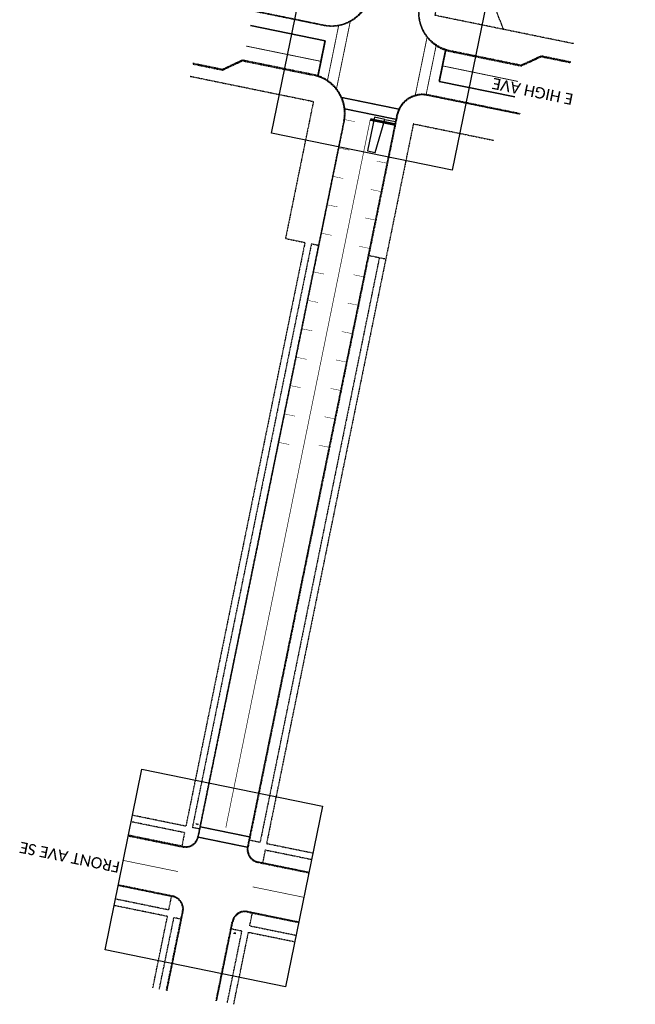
# Model space of a CAD drawing. Header units: feet. Extents: x 2255000 to 2274811, y 288595 to 315000.
# Tile 6 of 13: x 2260885 to 2261352, y 301003 to 301750. Entities that reach past the tile are written whole.
import ezdxf

# ---------------------------------------------------------------- set-up
doc = ezdxf.new("R2010")
doc.units = ezdxf.units.FT
doc.header["$MEASUREMENT"] = 0
for name, pattern in [('dsolidcl', [0]), ('OhDOT_USTN1', [0.055, 0.014, -0.041]), ('OhDOT_USTN5', [0.11, 0.055, -0.055])]:
    doc.linetypes.add(name, pattern=pattern)
for name, color, linetype in [('PM_P_CL_Double_Solid', 2, 'dsolidcl'), ('PM_P_Crosswalk', 7, 'Continuous'), ('PM_P_Parking_Lot_Stall', 7, 'Continuous'), ('PM_P_Stop_Line', 7, 'Continuous'), ('PV_X_Curb', 120, 'OhDOT_USTN1'), ('PV_X_Walk', 120, 'OhDOT_USTN5'), ('SC_Scratch7', 12, 'Continuous'), ('SG_P_Detection', 24, 'Continuous'), ('SN_P_Signs', 120, 'Continuous')]:
    doc.layers.add(name, color=color, linetype=linetype)
for name, color, linetype, lineweight in [('PM_X_Channelizing_Line', 251, 'Continuous', 70), ('PM_X_CL_Double_Solid', 251, 'dsolidcl', 35), ('PM_X_Crosswalk', 251, 'Continuous', 60), ('PM_X_Stop_Line', 251, 'Continuous', 120)]:
    doc.layers.add(name, color=color, linetype=linetype, lineweight=lineweight)
doc.styles.add('Slanted-Sub Title', font='calibriz.ttf', dxfattribs={"height": 0.17})

msp = doc.modelspace()

# ---------------------------------------------------------------- linework, layer by layer
at = {"layer": 'PM_P_CL_Double_Solid', "const_width": 0.5}
msp.add_lwpolyline([(2261150.9503, 301674.591), (2261041.2113, 301137.1216)], dxfattribs=at)
at = {"layer": 'PM_P_CL_Double_Solid', "color": 252, "const_width": 0.5}
msp.add_lwpolyline([(2261004.8265, 301103.8832), (2260963.345, 301112.3528)], dxfattribs=at)
at = {"layer": 'PM_P_Crosswalk', "const_width": 1}
for points in [[(2261129.3536, 301691.2481), (2261172.5758, 301682.4231)], [(2261131.6858, 301682.6069), (2261170.3665, 301674.7091)], [(2261021.962, 301137.8205), (2261059.1939, 301130.2186)], [(2261020.3616, 301129.9822), (2261057.5935, 301122.3803)]]:
    msp.add_lwpolyline(points, dxfattribs=at)
at = {"layer": 'PM_P_Parking_Lot_Stall', "const_width": 0.333}
for points in [[(2261131.5342, 301674.4728), (2261139.3725, 301672.8724)], [(2261127.1331, 301652.9175), (2261134.9714, 301651.3171)], [(2261155.7265, 301642.9968), (2261163.5648, 301641.3964)], [(2261122.732, 301631.3622), (2261130.5703, 301629.7618)], [(2261151.3254, 301621.4415), (2261159.1637, 301619.8411)], [(2261118.3309, 301609.8069), (2261126.1692, 301608.2065)], [(2261146.9243, 301599.8863), (2261154.7626, 301598.2859)], [(2261113.9298, 301588.2516), (2261121.7681, 301586.6512)], [(2261142.5232, 301578.331), (2261150.3615, 301576.7306)], [(2261107.9283, 301558.858), (2261115.7666, 301557.2576)], [(2261138.1221, 301556.7757), (2261145.9604, 301555.1753)], [(2261103.5272, 301537.3028), (2261111.3655, 301535.7024)], [(2261133.721, 301535.2204), (2261141.5593, 301533.62)], [(2261099.1261, 301515.7475), (2261106.9644, 301514.1471)], [(2261129.3199, 301513.6651), (2261137.1582, 301512.0647)], [(2261094.725, 301494.1922), (2261102.5633, 301492.5918)], [(2261124.9188, 301492.1098), (2261132.7571, 301490.5094)], [(2261090.3239, 301472.6369), (2261098.1622, 301471.0365)], [(2261120.5177, 301470.5545), (2261128.356, 301468.9541)], [(2261085.9228, 301451.0816), (2261093.7611, 301449.4812)], [(2261116.1166, 301448.9993), (2261123.9549, 301447.3989)], [(2261081.5217, 301429.5263), (2261089.36, 301427.9259)], [(2261111.7155, 301427.444), (2261119.5538, 301425.8436)]]:
    msp.add_lwpolyline(points, dxfattribs=at)
at = {"layer": 'PM_P_Stop_Line', "const_width": 2}
msp.add_lwpolyline([(2261150.9503, 301674.591), (2261169.5663, 301670.79)], dxfattribs=at)
at = {"layer": 'PM_X_Channelizing_Line', "const_width": 0.6666}
for points in [[(2261113.4645, 301718.6787), (2261056.7326, 301730.262)], [(2261205.7394, 301715.2494), (2261263.1516, 301703.4254)]]:
    msp.add_lwpolyline(points, dxfattribs=at)
at = {"layer": 'PM_X_CL_Double_Solid'}
for points in [[(2261116.6653, 301734.3552), (2261059.9334, 301745.9386)], [(2261203.3189, 301703.3943), (2261260.751, 301691.668)]]:
    msp.add_lwpolyline(points, dxfattribs=at)
at = {"layer": 'PM_X_CL_Double_Solid', "color": 252, "lineweight": 35, "const_width": 0.5}
msp.add_lwpolyline([(2261061.6541, 301092.2803), (2261100.6598, 301084.3162)], dxfattribs=at)
at = {"layer": 'PM_X_Crosswalk', "const_width": 0.6666}
for points in [[(2261125.318, 301697.924), (2261135.7062, 301748.8019)], [(2261118.4375, 301704.2151), (2261126.9101, 301745.7117)], [(2261194.066, 301736.8862), (2261185.0919, 301692.9337)], [(2261200.9466, 301730.5951), (2261193.3731, 301693.5024)]]:
    msp.add_lwpolyline(points, dxfattribs=at)
at = {"layer": 'PM_X_Stop_Line', "const_width": 1.3333}
for points in [[(2261116.6653, 301734.3552), (2261111.2241, 301707.7058)], [(2261203.3189, 301703.3943), (2261208.1599, 301727.1045)]]:
    msp.add_lwpolyline(points, dxfattribs=at)
at = {"layer": 'PV_X_Curb', "flags": 128}
for points in [[(2261212.4501, 302332.3831), (2261253.929, 302323.914, -0.41421356), (2261261.7264, 302312.1157), (2261150.8785, 301769.2156, -0.41421356), (2261115.4835, 301745.8235), (2261061.4338, 301756.8592), (2261050.2398, 301769.3026), (2261027.8426, 301773.8756)], [(2261352.2355, 302303.8421), (2261310.7566, 302312.3111, 0.41421356), (2261298.9582, 302304.5138), (2261188.1104, 301761.6137, 0.41421356), (2261211.5025, 301726.2186), (2261265.5522, 301715.1829), (2261280.7281, 301722.2421), (2261303.1253, 301717.6691)]]:
    msp.add_lwpolyline(points, format="xyb", dxfattribs=at)
at = {"layer": 'PV_X_Curb'}
for points in [[(2260967.146, 301130.9687), (2261008.6274, 301122.4991, 0.41421356), (2261020.4258, 301130.2965), (2261131.2736, 301673.1966, 0.41421356), (2261107.8816, 301708.5916), (2261053.8319, 301719.6273), (2261038.6559, 301712.5681), (2261016.2587, 301717.1411)], [(2261264.6941, 301678.9782), (2261194.5739, 301693.2951, 0.41421356), (2261170.9772, 301677.7004), (2261057.6577, 301122.6946, 0.41421356), (2261065.455, 301110.8962), (2261104.316, 301102.9617)], [(2261264.5941, 301678.4883), (2261194.4739, 301692.8052, 0.41421356), (2261171.4671, 301677.6004), (2261058.1475, 301122.5945, 0.41421356), (2261065.555, 301111.3861), (2261104.416, 301103.4516)], [(2260996.0912, 301013.6124), (2261008.333, 301073.5689, 0.41421356), (2261000.9255, 301084.7774), (2260959.444, 301093.2469)], [(2260996.5811, 301013.5123), (2261008.8229, 301073.4689, 0.41421356), (2261001.0255, 301085.2672), (2260959.544, 301093.7368)], [(2261033.813, 301005.9104), (2261046.0548, 301065.867, -0.41421356), (2261057.8531, 301073.6644), (2261096.714, 301065.7298)], [(2261034.3029, 301005.8104), (2261046.5446, 301065.767, -0.41421356), (2261057.7531, 301073.1745), (2261096.614, 301065.2399)]]:
    msp.add_lwpolyline(points, format="xyb", dxfattribs=at)
at = {"layer": 'PV_X_Walk'}
for p, q in [((2261183.6569, 301671.249), (2261072.17, 301125.2187)), ((2261157.7902, 301569.5549), (2261067.2711, 301126.219)), ((2261058.7332, 301127.9622), (2261067.2711, 301126.219)), ((2261071.1697, 301120.3198), (2261069.094, 301110.1532)), ((2261071.1697, 301120.3198), (2261106.3918, 301113.1282)), ((2261072.17, 301125.2187), (2261107.3921, 301118.0272)), ((2261059.4163, 301062.7548), (2261061.4921, 301072.9214)), ((2261042.3509, 301004.1672), (2261053.5171, 301058.8561)), ((2261044.9792, 301060.5994), (2261053.5171, 301058.8561)), ((2261059.4163, 301062.7548), (2261094.6382, 301055.5633)), ((2261047.2498, 301003.1669), (2261058.416, 301057.8559)), ((2261058.416, 301057.8559), (2261093.638, 301050.6643))]:
    msp.add_line(p, q, dxfattribs=at)
at = {"layer": 'PV_X_Walk', "flags": 128}
for points in [[(2261027.9426, 301774.3654), (2261050.5013, 301769.7595), (2261061.6953, 301757.3161), (2261115.5835, 301746.3134, 0.41421356), (2261150.3886, 301769.3156), (2261261.2365, 302312.2157, 0.41421356), (2261253.829, 302323.4241), (2261212.3501, 302331.8932)], [(2261303.2254, 301718.159), (2261280.6667, 301722.7649), (2261265.4907, 301715.7057), (2261211.6025, 301726.7085, -0.41421356), (2261188.6003, 301761.5136), (2261299.4481, 302304.4137, -0.41421356), (2261310.6566, 302311.8212), (2261352.1355, 302303.3522)]]:
    msp.add_lwpolyline(points, format="xyb", dxfattribs=at)
at = {"layer": 'PV_X_Walk'}
for points in [[(2261305.5812, 301732.0153), (2261200.1614, 301753.5397), (2261237.0115, 301934.0205)], [(2261252.2441, 301742.9055), (2261236.3631, 301782.6977)], [(2261014.2582, 301707.3433), (2261107.7624, 301688.2518), (2261086.5353, 301584.2877), (2261101.3292, 301581.2671)], [(2261183.6569, 301671.249), (2261244.8909, 301658.7464)], [(2261101.3292, 301581.2671), (2261010.8848, 301138.2971)], [(2261106.2281, 301580.2669), (2261015.7837, 301137.2968)], [(2261106.2281, 301580.2669), (2261111.5666, 301579.1769)], [(2261162.6891, 301568.5546), (2261149.7422, 301571.1981)], [(2261009.8845, 301133.3982), (2260969.3326, 301141.6779)], [(2261010.8848, 301138.2971), (2260970.3329, 301146.5769)], [(2261021.6121, 301136.1068), (2261015.7837, 301137.2968)], [(2261009.8845, 301133.3982), (2261007.7383, 301122.8868)], [(2260997.9094, 301074.7478), (2260957.3574, 301083.0276)], [(2260997.9094, 301074.7478), (2261000.0556, 301085.2591)], [(2260996.9092, 301069.8488), (2260956.3572, 301078.1286)], [(2260985.8538, 301015.7026), (2260996.9092, 301069.8488)], [(2260990.7527, 301014.7024), (2261001.8081, 301068.8486)], [(2261007.6366, 301067.6586), (2261001.8081, 301068.8486)]]:
    msp.add_lwpolyline(points, dxfattribs=at)
msp.add_lwpolyline([(2261016.1587, 301716.6512), (2261038.7173, 301712.0453), (2261053.8933, 301719.1045), (2261107.7815, 301708.1017, -0.41421356), (2261130.7838, 301673.2966), (2261019.9359, 301130.3965, -0.41421356), (2261008.7275, 301122.989), (2260967.246, 301131.4586)], format="xyb", dxfattribs=at)
at = {"layer": 'SC_Scratch7', "elevation": -0.0008}
for points in [[(2261076.0076, 301664.1351), (2261104.0149, 301801.3051), (2261241.1849, 301773.2978), (2261213.1776, 301636.1279)], [(2260949.4862, 301044.477), (2260977.4935, 301181.647), (2261114.6634, 301153.6397), (2261086.6561, 301016.4697)]]:
    msp.add_lwpolyline(points, close=True, dxfattribs=at)
at = {"layer": 'SG_P_Detection'}
msp.add_lwpolyline([(2261154.0857, 301676.255), (2261148.8844, 301650.7806), (2261154.5569, 301649.6224), (2261161.9239, 301674.6546)], close=True, dxfattribs=at)
msp.add_lwpolyline([(2261161.9239, 301674.6546), (2261170.0179, 301673.002)], dxfattribs=at)
at = {"layer": 'SN_P_Signs'}
for points in [[(2261020.4838, 301139.7293), (2261018.5829, 301140.0856)], [(2261019.5004, 301139.9136), (2261019.3283, 301139.0641)], [(2261047.0643, 301057.1975), (2261048.9653, 301056.8412)], [(2261048.0477, 301057.0132), (2261048.2198, 301057.8628)]]:
    msp.add_lwpolyline(points, dxfattribs=at)

# ---------------------------------------------------------------- texts
at = {"layer": 'SC_Scratch7', "char_height": 8.5, "width": 108.964892, "attachment_point": 1, "style": 'Slanted-Sub Title'}
for s, insert, rotation in [('E HIGH AVE', (2261303.8684, 301685.467, -0.0008), 168.46), ('FRONT AVE SE', (2260959.5512, 301102.8233, -0.0008), 168.4601198)]:
    msp.add_mtext(s, dxfattribs=dict(at, insert=insert, rotation=rotation))

doc.saveas('drawing.dxf')
